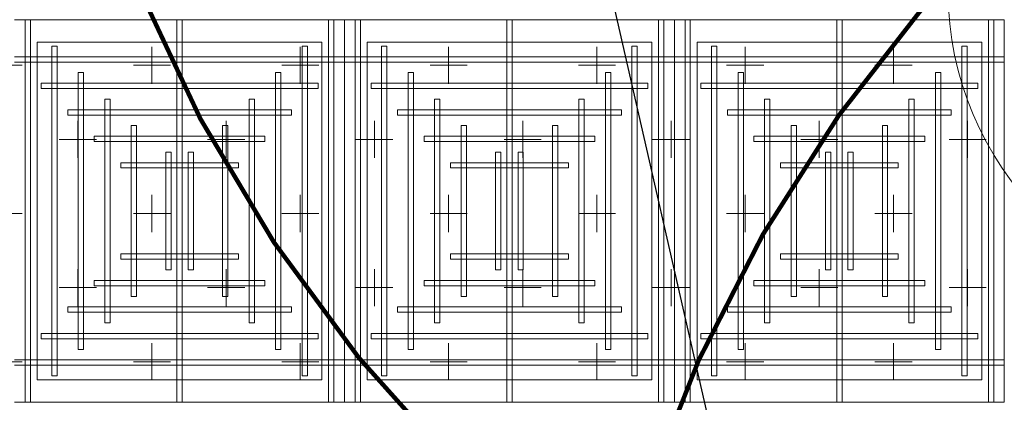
# Model space of a CAD drawing. Header units: millimetres. Extents: x 149250 to 222845, y -30669 to 18303.
# Tile 22 of 36: x 202213 to 205532, y 5926 to 7217. Entities that reach past the tile are written whole.
import ezdxf

# ---------------------------------------------------------------- set-up
doc = ezdxf.new("R2010")
doc.units = ezdxf.units.MM
doc.header["$MEASUREMENT"] = 0
doc.header["$PDMODE"] = 3
doc.linetypes.add('( Hidden )', pattern=[0.375, 0.25, -0.125])
doc.layers.get('0').update_dxf_attribs({"lineweight": 5})
doc.layers.get('Defpoints').update_dxf_attribs({"color": 2, "lineweight": 20})
for name, color, linetype, lineweight in [('A-ANNO-DIMS-30', 7, 'Continuous', 5), ('IRISH HOUSE_FF46_HYD AIRPORT_HVAC DUCTING LAYOUT 3$0$Ceiling', 14, 'Continuous', 9), ('IRISH HOUSE_FF46_HYD AIRPORT_HVAC DUCTING LAYOUT 3$0$Grey', 8, 'Continuous', 9)]:
    doc.layers.add(name, color=color, linetype=linetype, lineweight=lineweight)
doc.layers.add('IRISH HOUSE_FF46_HYD AIRPORT_HVAC DUCTING LAYOUT 3$0$RCP LAYOUT', color=9, linetype='Continuous', true_color=0x808080)
doc.layers.add('M-MEP-ELPR-EQUIP', color=6, linetype='Continuous', lineweight=20, true_color=0xff00ff)
doc.styles.add('Oswald Light', font='txt')
doc.dimstyles.new('MDS-50', dxfattribs={"dimtxt": 100, "dimasz": 100, "dimexe": 50, "dimexo": 50, "dimgap": 25, "dimtad": 1, "dimdec": 0, "dimtxsty": 'Oswald Light', "dimcen": 0, "dimdle": 1.5875, "dimazin": 0, "dimtfac": 1, "dimtdec": 0, "dimtix": 1, "dimtmove": 0, "dimatfit": 0, "dimfxl": 1, "dimfrac": 2, "dimtolj": 1, "dimarcsym": 0})
pattern_1 = [(0, (215845.97, 40813), (250, 250), [125, -375]), (90, (215908.47, 40750.5), (-250, 250), [125, -375])]

# ---------------------------------------------------------------- blocks, each defined once
blk = doc.blocks.new('IRISH HOUSE_FF46_HYD AIRPORT_HVAC DUCTING LAYOUT 3$0$IRISH HOUSE-RCP LAYOUT')
at = {"color": 8, "lineweight": 0, "ltscale": 0.25, "true_color": 0x808080}
for p, q in [((2960.8, -1954.5), (1848.5, -1954.5)), ((2960.8, -3245.4), (2960.8, -1954.5)), ((2960.8, -3245.4), (2960.8, -1954.5)), ((2960.8, -1954.5), (4073.1, -1954.5)), ((4073.1, -1954.5), (4073.1, -3245.4)), ((4073.1, -3245.4), (4073.1, -1954.5)), ((4073.1, -1954.5), (5185.4, -1954.5)), ((5185.4, -1954.5), (5185.4, -3245.4)), ((2884.6, -2030.7), (1924.7, -2030.7)), ((1924.7, -2030.7), (1924.7, -3169.2)), ((2884.6, -3169.2), (2884.6, -2030.7)), ((3037, -3169.2), (3037, -2030.7)), ((3037, -2030.7), (3996.9, -2030.7)), ((3996.9, -2030.7), (3996.9, -3169.2)), ((4149.3, -3169.2), (4149.3, -2030.7)), ((4149.3, -2030.7), (5109.2, -2030.7)), ((5109.2, -2030.7), (5109.2, -3169.2)), ((1924.7, -3169.2), (2884.6, -3169.2)), ((3996.9, -3169.2), (3037, -3169.2)), ((5109.2, -3169.2), (4149.3, -3169.2)), ((1848.5, -3245.4), (2960.8, -3245.4)), ((4073.1, -3245.4), (2960.8, -3245.4)), ((5185.4, -3245.4), (4073.1, -3245.4))]:
    blk.add_line(p, q, dxfattribs=at)
at = {"layer": 'IRISH HOUSE_FF46_HYD AIRPORT_HVAC DUCTING LAYOUT 3$0$Ceiling', "color": 8, "lineweight": 0, "ltscale": 0.25, "true_color": 0x808080}
for p, q in [((1902.2, -1954.5), (1884.3, -1954.5)), ((1884.3, -1954.5), (1884.3, -3245.4)), ((1902.2, -3245.4), (1902.2, -1954.5)), ((2413.6, -1954.5), (2395.8, -1954.5)), ((2395.8, -1954.5), (2395.8, -3245.4)), ((2413.6, -3245.4), (2413.6, -1954.5)), ((2907.2, -3245.4), (2907.2, -1954.5)), ((2907.2, -1954.5), (2925.1, -1954.5)), ((2925.1, -1954.5), (2925.1, -3245.4)), ((3014.4, -1954.5), (2996.6, -1954.5)), ((2996.6, -1954.5), (2996.6, -3245.4)), ((3014.4, -3245.4), (3014.4, -1954.5)), ((3508, -3245.4), (3508, -1954.5)), ((3508, -1954.5), (3525.9, -1954.5)), ((3525.9, -1954.5), (3525.9, -3245.4)), ((4019.5, -3245.4), (4019.5, -1954.5)), ((4019.5, -1954.5), (4037.4, -1954.5)), ((4037.4, -1954.5), (4037.4, -3245.4)), ((4126.7, -1954.5), (4108.9, -1954.5)), ((4108.9, -1954.5), (4108.9, -3245.4)), ((4126.7, -3245.4), (4126.7, -1954.5)), ((4620.3, -3245.4), (4620.3, -1954.5)), ((4620.3, -1954.5), (4638.2, -1954.5)), ((4638.2, -1954.5), (4638.2, -3245.4)), ((5131.8, -3245.4), (5131.8, -1954.5)), ((5131.8, -1954.5), (5149.6, -1954.5)), ((5149.6, -1954.5), (5149.6, -3245.4)), ((1991.5, -2043.9), (1973.7, -2043.9)), ((1973.7, -2043.9), (1973.7, -3156.1)), ((1991.5, -3156.1), (1991.5, -2043.9)), ((2835.7, -2043.9), (2817.8, -2043.9)), ((2817.8, -2043.9), (2817.8, -3156.1)), ((2835.7, -3156.1), (2835.7, -2043.9)), ((3085.9, -3156.1), (3085.9, -2043.9)), ((3085.9, -2043.9), (3103.8, -2043.9)), ((3103.8, -2043.9), (3103.8, -3156.1)), ((3930.1, -3156.1), (3930.1, -2043.9)), ((3930.1, -2043.9), (3948, -2043.9)), ((3948, -2043.9), (3948, -3156.1)), ((4198.2, -3156.1), (4198.2, -2043.9)), ((4198.2, -2043.9), (4216.1, -2043.9)), ((4216.1, -2043.9), (4216.1, -3156.1)), ((5042.4, -3156.1), (5042.4, -2043.9)), ((5042.4, -2043.9), (5060.3, -2043.9)), ((5060.3, -2043.9), (5060.3, -3156.1)), ((1848.5, -2079.6), (2960.8, -2079.6)), ((2960.8, -2079.6), (2960.8, -2097.5)), ((4073.1, -2079.6), (2960.8, -2079.6)), ((2960.8, -2079.6), (2960.8, -2097.5)), ((4073.1, -2097.5), (4073.1, -2079.6)), ((5185.4, -2079.6), (4073.1, -2079.6)), ((4073.1, -2079.6), (4073.1, -2097.5)), ((5185.4, -2097.5), (5185.4, -2079.6)), ((2960.8, -2097.5), (1848.5, -2097.5)), ((2960.8, -2097.5), (4073.1, -2097.5)), ((4073.1, -2097.5), (5185.4, -2097.5)), ((2080.9, -2133.2), (2063, -2133.2)), ((2063, -2133.2), (2063, -3066.7)), ((2080.9, -3066.7), (2080.9, -2133.2)), ((2746.4, -2133.2), (2728.5, -2133.2)), ((2728.5, -2133.2), (2728.5, -3066.7)), ((2746.4, -3066.7), (2746.4, -2133.2)), ((3175.3, -3066.7), (3175.3, -2133.2)), ((3175.3, -2133.2), (3193.2, -2133.2)), ((3193.2, -2133.2), (3193.2, -3066.7)), ((3840.8, -3066.7), (3840.8, -2133.2)), ((3840.8, -2133.2), (3858.6, -2133.2)), ((3858.6, -2133.2), (3858.6, -3066.7)), ((4287.6, -3066.7), (4287.6, -2133.2)), ((4287.6, -2133.2), (4305.5, -2133.2)), ((4305.5, -2133.2), (4305.5, -3066.7)), ((4953, -3066.7), (4953, -2133.2)), ((4953, -2133.2), (4970.9, -2133.2)), ((4970.9, -2133.2), (4970.9, -3066.7)), ((1938, -2186.9), (1938, -2169)), ((1938, -2169), (2871.5, -2169)), ((2871.5, -2186.9), (1938, -2186.9)), ((2871.5, -2169), (2871.5, -2186.9)), ((3050.2, -2169), (3050.2, -2186.9)), ((3983.6, -2169), (3050.2, -2169)), ((3050.2, -2186.9), (3983.6, -2186.9)), ((3983.6, -2186.9), (3983.6, -2169)), ((4162.5, -2169), (4162.5, -2186.9)), ((5095.9, -2169), (4162.5, -2169)), ((4162.5, -2186.9), (5095.9, -2186.9)), ((5095.9, -2186.9), (5095.9, -2169)), ((2170.3, -2222.6), (2152.4, -2222.6)), ((2152.4, -2222.6), (2152.4, -2977.3)), ((2170.3, -2977.3), (2170.3, -2222.6)), ((2657, -2222.6), (2639.1, -2222.6)), ((2639.1, -2222.6), (2639.1, -2977.3)), ((2657, -2977.3), (2657, -2222.6)), ((3264.7, -2977.3), (3264.7, -2222.6)), ((3264.7, -2222.6), (3282.5, -2222.6)), ((3282.5, -2222.6), (3282.5, -2977.3)), ((3751.4, -2977.3), (3751.4, -2222.6)), ((3751.4, -2222.6), (3769.3, -2222.6)), ((3769.3, -2222.6), (3769.3, -2977.3)), ((4376.9, -2977.3), (4376.9, -2222.6)), ((4376.9, -2222.6), (4394.8, -2222.6)), ((4394.8, -2222.6), (4394.8, -2977.3)), ((4863.7, -2977.3), (4863.7, -2222.6)), ((4863.7, -2222.6), (4881.5, -2222.6)), ((4881.5, -2222.6), (4881.5, -2977.3)), ((2027.4, -2276.2), (2027.4, -2258.3)), ((2027.4, -2258.3), (2782.1, -2258.3)), ((2782.1, -2276.2), (2027.4, -2276.2)), ((2782.1, -2258.3), (2782.1, -2276.2)), ((3139.5, -2258.3), (3139.5, -2276.2)), ((3894.2, -2258.3), (3139.5, -2258.3)), ((3139.5, -2276.2), (3894.2, -2276.2)), ((3894.2, -2276.2), (3894.2, -2258.3)), ((4251.8, -2258.3), (4251.8, -2276.2)), ((5006.5, -2258.3), (4251.8, -2258.3)), ((4251.8, -2276.2), (5006.5, -2276.2)), ((5006.5, -2276.2), (5006.5, -2258.3)), ((2241.8, -2888), (2241.8, -2312)), ((2241.8, -2312), (2259.7, -2312)), ((2259.7, -2312), (2259.7, -2888)), ((2567.6, -2312), (2549.8, -2312)), ((2549.8, -2312), (2549.8, -2888)), ((2567.6, -2888), (2567.6, -2312)), ((3354, -2888), (3354, -2312)), ((3354, -2312), (3371.9, -2312)), ((3371.9, -2312), (3371.9, -2888)), ((3679.8, -2312), (3661.9, -2312)), ((3661.9, -2312), (3661.9, -2888)), ((3679.8, -2888), (3679.8, -2312)), ((4466.3, -2888), (4466.3, -2312)), ((4466.3, -2312), (4484.2, -2312)), ((4484.2, -2312), (4484.2, -2888)), ((4792.1, -2312), (4774.2, -2312)), ((4774.2, -2312), (4774.2, -2888)), ((4792.1, -2888), (4792.1, -2312)), ((2116.7, -2365.6), (2116.7, -2347.7)), ((2116.7, -2347.7), (2692.7, -2347.7)), ((2692.7, -2347.7), (2692.7, -2365.6)), ((3228.9, -2347.7), (3228.9, -2365.6)), ((3804.9, -2347.7), (3228.9, -2347.7)), ((3804.9, -2365.6), (3804.9, -2347.7)), ((4341.2, -2347.7), (4341.2, -2365.6)), ((4917.2, -2347.7), (4341.2, -2347.7)), ((4917.2, -2365.6), (4917.2, -2347.7)), ((2692.7, -2365.6), (2116.7, -2365.6)), ((3228.9, -2365.6), (3804.9, -2365.6)), ((4341.2, -2365.6), (4917.2, -2365.6)), ((2358, -2798.6), (2358, -2401.3)), ((2358, -2401.3), (2375.9, -2401.3)), ((2375.9, -2401.3), (2375.9, -2798.6)), ((2451.5, -2401.3), (2433.6, -2401.3)), ((2433.6, -2401.3), (2433.6, -2798.6)), ((2451.5, -2798.6), (2451.5, -2401.3)), ((3470.2, -2798.6), (3470.2, -2401.3)), ((3470.2, -2401.3), (3488.1, -2401.3)), ((3488.1, -2401.3), (3488.1, -2798.6)), ((3563.6, -2401.3), (3545.8, -2401.3)), ((3545.8, -2401.3), (3545.8, -2798.6)), ((3563.6, -2798.6), (3563.6, -2401.3)), ((4582.5, -2798.6), (4582.5, -2401.3)), ((4582.5, -2401.3), (4600.3, -2401.3)), ((4600.3, -2401.3), (4600.3, -2798.6)), ((4675.9, -2401.3), (4658, -2401.3)), ((4658, -2401.3), (4658, -2798.6)), ((4675.9, -2798.6), (4675.9, -2401.3)), ((2206.1, -2454.9), (2206.1, -2437.1)), ((2206.1, -2437.1), (2603.4, -2437.1)), ((2603.4, -2454.9), (2206.1, -2454.9)), ((2603.4, -2437.1), (2603.4, -2454.9)), ((3318.3, -2437.1), (3318.3, -2454.9)), ((3715.6, -2437.1), (3318.3, -2437.1)), ((3318.3, -2454.9), (3715.6, -2454.9)), ((3715.6, -2454.9), (3715.6, -2437.1)), ((4430.6, -2437.1), (4430.6, -2454.9)), ((4827.8, -2437.1), (4430.6, -2437.1)), ((4430.6, -2454.9), (4827.8, -2454.9)), ((4827.8, -2454.9), (4827.8, -2437.1)), ((2603.4, -2745), (2206.1, -2745)), ((2206.1, -2745), (2206.1, -2762.9)), ((2603.4, -2762.9), (2603.4, -2745)), ((3318.3, -2762.9), (3318.3, -2745)), ((3318.3, -2745), (3715.6, -2745)), ((3715.6, -2745), (3715.6, -2762.9)), ((4430.6, -2762.9), (4430.6, -2745)), ((4430.6, -2745), (4827.8, -2745)), ((4827.8, -2745), (4827.8, -2762.9)), ((2206.1, -2762.9), (2603.4, -2762.9)), ((3715.6, -2762.9), (3318.3, -2762.9)), ((4827.8, -2762.9), (4430.6, -2762.9)), ((2375.9, -2798.6), (2358, -2798.6)), ((2433.6, -2798.6), (2451.5, -2798.6)), ((3488.1, -2798.6), (3470.2, -2798.6)), ((3545.8, -2798.6), (3563.6, -2798.6)), ((4600.3, -2798.6), (4582.5, -2798.6)), ((4658, -2798.6), (4675.9, -2798.6)), ((2692.7, -2834.4), (2116.7, -2834.4)), ((2116.7, -2834.4), (2116.7, -2852.2)), ((2116.7, -2852.2), (2692.7, -2852.2)), ((2692.7, -2852.2), (2692.7, -2834.4)), ((3228.9, -2852.2), (3228.9, -2834.4)), ((3228.9, -2834.4), (3804.9, -2834.4)), ((3804.9, -2852.2), (3228.9, -2852.2)), ((3804.9, -2834.4), (3804.9, -2852.2)), ((4341.2, -2852.2), (4341.2, -2834.4)), ((4341.2, -2834.4), (4917.2, -2834.4)), ((4917.2, -2852.2), (4341.2, -2852.2)), ((4917.2, -2834.4), (4917.2, -2852.2)), ((2259.7, -2888), (2241.8, -2888)), ((2549.8, -2888), (2567.6, -2888)), ((3371.9, -2888), (3354, -2888)), ((3661.9, -2888), (3679.8, -2888)), ((4484.2, -2888), (4466.3, -2888)), ((4774.2, -2888), (4792.1, -2888)), ((2782.1, -2923.7), (2027.4, -2923.7)), ((2027.4, -2923.7), (2027.4, -2941.6)), ((2027.4, -2941.6), (2782.1, -2941.6)), ((2782.1, -2941.6), (2782.1, -2923.7)), ((3139.6, -2941.6), (3139.6, -2923.7)), ((3139.6, -2923.7), (3894.3, -2923.7)), ((3894.3, -2941.6), (3139.6, -2941.6)), ((3894.3, -2923.7), (3894.3, -2941.6)), ((4251.8, -2941.6), (4251.8, -2923.7)), ((4251.8, -2923.7), (5006.6, -2923.7)), ((5006.6, -2941.6), (4251.8, -2941.6)), ((5006.6, -2923.7), (5006.6, -2941.6)), ((2152.4, -2977.3), (2170.3, -2977.3)), ((2639.1, -2977.3), (2657, -2977.3)), ((3282.5, -2977.3), (3264.7, -2977.3)), ((3769.3, -2977.3), (3751.4, -2977.3)), ((4394.8, -2977.3), (4376.9, -2977.3)), ((4881.5, -2977.3), (4863.7, -2977.3)), ((2871.5, -3013.1), (1938, -3013.1)), ((1938, -3013.1), (1938, -3030.9)), ((2871.5, -3030.9), (2871.5, -3013.1)), ((3050.2, -3030.9), (3050.2, -3013.1)), ((3050.2, -3013.1), (3983.6, -3013.1)), ((3983.6, -3013.1), (3983.6, -3030.9)), ((4162.5, -3030.9), (4162.5, -3013.1)), ((4162.5, -3013.1), (5095.9, -3013.1)), ((5095.9, -3013.1), (5095.9, -3030.9)), ((1938, -3030.9), (2871.5, -3030.9)), ((3983.6, -3030.9), (3050.2, -3030.9)), ((5095.9, -3030.9), (4162.5, -3030.9)), ((2063, -3066.7), (2080.9, -3066.7)), ((2728.5, -3066.7), (2746.4, -3066.7)), ((3193.2, -3066.7), (3175.3, -3066.7)), ((3858.6, -3066.7), (3840.8, -3066.7)), ((4305.5, -3066.7), (4287.6, -3066.7)), ((4970.9, -3066.7), (4953, -3066.7)), ((2960.8, -3102.4), (1848.5, -3102.4)), ((1848.5, -3120.3), (2960.8, -3120.3)), ((2960.8, -3120.3), (2960.8, -3102.4)), ((2960.8, -3102.4), (4073.1, -3102.4)), ((2960.8, -3120.3), (2960.8, -3102.4)), ((4073.1, -3120.3), (2960.8, -3120.3)), ((4073.1, -3102.4), (4073.1, -3120.3)), ((4073.1, -3102.4), (5185.4, -3102.4)), ((4073.1, -3120.3), (4073.1, -3102.4)), ((5185.4, -3120.3), (4073.1, -3120.3)), ((5185.4, -3102.4), (5185.4, -3120.3)), ((1973.7, -3156.1), (1991.5, -3156.1)), ((2817.8, -3156.1), (2835.7, -3156.1)), ((3103.8, -3156.1), (3085.9, -3156.1)), ((3948, -3156.1), (3930.1, -3156.1)), ((4216.1, -3156.1), (4198.2, -3156.1)), ((5060.3, -3156.1), (5042.4, -3156.1)), ((1884.3, -3245.4), (1902.2, -3245.4)), ((2395.8, -3245.4), (2413.6, -3245.4)), ((2925.1, -3245.4), (2907.2, -3245.4)), ((2996.6, -3245.4), (3014.4, -3245.4)), ((3525.9, -3245.4), (3508, -3245.4)), ((4037.4, -3245.4), (4019.5, -3245.4)), ((4108.9, -3245.4), (4126.7, -3245.4)), ((4638.2, -3245.4), (4620.3, -3245.4)), ((5149.6, -3245.4), (5131.8, -3245.4))]:
    blk.add_line(p, q, dxfattribs=at)
at = {"layer": 'IRISH HOUSE_FF46_HYD AIRPORT_HVAC DUCTING LAYOUT 3$0$Grey', "color": 8, "lineweight": 0, "ltscale": 0.25, "true_color": 0x808080}
blk.add_arc((6063.1, -1859.5), 1066.8, 180, 270, dxfattribs=at)
blk = doc.blocks.new('IRISH HOUSE_FF46_HYD AIRPORT_HVAC DUCTING LAYOUT 3')
at = {"layer": 'IRISH HOUSE_FF46_HYD AIRPORT_HVAC DUCTING LAYOUT 3$0$RCP LAYOUT', "lineweight": 0}
blk.add_blockref('IRISH HOUSE_FF46_HYD AIRPORT_HVAC DUCTING LAYOUT 3$0$IRISH HOUSE-RCP LAYOUT', (0, 0), dxfattribs=at)
blk = doc.blocks.new('*D24')
at = {"layer": 'A-ANNO-DIMS-30', "color": 0, "linetype": '( Hidden )', "lineweight": -2, "transparency": 16777216}
for p, q in [((203143.5, 10225.1), (203570.2, 10322.3)), ((204254.4, 5350.1), (204681.2, 5447.3))]:
    blk.add_line(p, q, dxfattribs=at)
at = {"layer": 'A-ANNO-DIMS-30', "color": 0, "lineweight": -2, "transparency": 16777216}
blk.add_line((203543.7, 10213.7), (204610.2, 5533.7), dxfattribs=at)
at = {"layer": 'A-ANNO-DIMS-30', "color": 0, "transparency": 16777216}
for points in [[(203560, 10217.4), (203527.5, 10210), (203521.5, 10311.2)], [(204626.5, 5537.4), (204594, 5530), (204632.4, 5436.2)]]:
    blk.add_solid(points, dxfattribs=at)
at = {"layer": 'Defpoints', "color": 0, "transparency": 16777216}
for p in [(203094.7, 10214), (204632.4, 5436.2), (204205.7, 5339)]:
    blk.add_point(p, dxfattribs=at)
at = {"layer": 'A-ANNO-DIMS-30', "color": 0, "transparency": 16777216, "insert": (204150.1, 7890.4), "char_height": 100, "attachment_point": 5, "rotation": 282.8378, "style": 'Oswald Light'}
blk.add_mtext('\\A1;5000', dxfattribs=at)
blk = doc.blocks.new('*D26')
at = {"layer": 'A-ANNO-DIMS-30', "color": 0, "linetype": '( Hidden )', "lineweight": -2, "transparency": 16777216}
for p, q in [((200349.2, 7153.3), (200022.4, 6757.1)), ((204206.2, 3971.5), (203879.3, 3575.3))]:
    blk.add_line(p, q, dxfattribs=at)
at = {"layer": 'A-ANNO-DIMS-30', "color": 0, "lineweight": -2, "transparency": 16777216}
blk.add_line((203834, 3677.5), (200131.3, 6732), dxfattribs=at)
at = {"layer": 'A-ANNO-DIMS-30', "color": 0, "transparency": 16777216}
for points in [[(200141.9, 6744.9), (200120.7, 6719.2), (200054.2, 6795.7)], [(203844.6, 3690.4), (203823.4, 3664.6), (203911.1, 3613.9)]]:
    blk.add_solid(points, dxfattribs=at)
at = {"layer": 'Defpoints', "color": 0, "transparency": 16777216}
for p in [(200381, 7191.9), (200054.2, 6795.7), (204238, 4010.1)]:
    blk.add_point(p, dxfattribs=at)
at = {"layer": 'A-ANNO-DIMS-30', "color": 0, "transparency": 16777216, "insert": (202030.4, 5262.6), "char_height": 100, "attachment_point": 5, "rotation": 320.4788, "style": 'Oswald Light'}
blk.add_mtext('\\A1;5000', dxfattribs=at)

msp = doc.modelspace()

# ---------------------------------------------------------------- hatches: boundary and pattern name
at = {"lineweight": 0, "true_color": 0x0000ff}
h = msp.add_hatch(dxfattribs=at)
h.set_pattern_fill('CROSS', color=5, scale=1000)
h.set_pattern_definition([(0, (215845.97, -9187), (250, 250), [125, -375]), (90, (215908.47, -9249.5), (-250, 250), [125, -375])])
h.paths.add_polyline_path([(200381, 7801.9), (200381, 6014.5, 1.836805), (200381, 14413.5), (200381, 10541.5, -0.975525)])
h.paths.add_polyline_path([(202944.7, 10214, -1), (203244.7, 10214, -1)], flags=16)
h.paths.add_polyline_path([(203007.2, 10101.5), (203182.2, 10101.5), (203182.2, 10326.5), (203007.2, 10326.5)], flags=8)
h = msp.add_hatch(dxfattribs=at)
h.set_pattern_fill('CROSS', color=5, scale=1000)
h.set_pattern_definition([(0, (215845.97, -9187), (250, 250), [125, -375]), (90, (215908.47, -9249.5), (-250, 250), [125, -375])])
h.paths.add_polyline_path([(211786.8, 7155.2), (211787.1, 9019.5), (211775.6, 9019.5, -0.925054), (209949.7, 9161.9), (208543.7, 9171.7), (208543.7, 12178.1), (211274.8, 12178.1, 3.690222)])
h.paths.add_polyline_path([(207087.1, 9229, -1), (207387.1, 9229, -1)], flags=16)
h.paths.add_polyline_path([(207149.6, 9116.5), (207324.6, 9116.5), (207324.6, 9341.5), (207149.6, 9341.5)], flags=8)
h = msp.add_hatch(dxfattribs=at)
h.set_pattern_fill('CROSS', color=5, scale=1000)
h.set_pattern_definition(pattern_1)
h.paths.add_polyline_path([(201453.1, 1755), (201453.1, 381), (207677.5, 381.1, 1.063165), (200381, 7191.9), (200381, 1755)])
h = msp.add_hatch(dxfattribs=at)
h.set_pattern_fill('CROSS', color=5, scale=1000)
h.set_pattern_definition(pattern_1)
h.paths.add_polyline_path([(205619.3, 381), (209696.9, 381.1), (209696.9, 533.5), (209849.3, 533.5), (209849.3, 381.1), (211785.4, 381.1), (211787.1, 9019.5), (211775.6, 9019.5, -0.810444), (209981, 8924.3, 0.747854)])
h.paths.add_polyline_path([(208908.8, 4010.1, -1), (209208.8, 4010.1, -1)], flags=16)
h.paths.add_polyline_path([(208971.3, 3897.6), (209146.3, 3897.6), (209146.3, 4122.6), (208971.3, 4122.6)], flags=8)

# ---------------------------------------------------------------- linework, layer by layer
at = {"color": 5, "true_color": 0x0000ff, "const_width": 15}
for points in [[(200381, 6014.5), (200381, 7801.9, 0.975525), (200381, 10541.5), (200381, 14413.5, -1.836805)], [(207677.5, 381.1), (201453.1, 381), (201453.1, 1755), (200381, 1755), (200381, 7191.9, -1.063165)], [(209981, 8924.3, 0.810444), (211775.6, 9019.5), (211787.1, 9019.5), (211785.4, 381.1), (209849.3, 381.1), (209849.3, 533.5), (209696.9, 533.5), (209696.9, 381.1), (205619.3, 381, -0.747854)]]:
    msp.add_lwpolyline(points, format="xyb", close=True, dxfattribs=at)
msp.add_lwpolyline([(211274.8, 12178.1), (208543.7, 12178.1), (208543.7, 9171.7), (209949.7, 9161.9, 0.925054), (211775.6, 9019.5), (211787.1, 9019.5), (211786.8, 7155.2, -3.690224), (211274.8, 12178.1)], format="xyb", dxfattribs=at)

# ---------------------------------------------------------------- block references
at = {"layer": 'M-MEP-ELPR-EQUIP'}
msp.add_blockref('IRISH HOUSE_FF46_HYD AIRPORT_HVAC DUCTING LAYOUT 3', (200347, 9171.7), dxfattribs=at)

# ---------------------------------------------------------------- dimensions: what is measured, and where the dimension line sits
at = {"layer": 'A-ANNO-DIMS-30'}
for p1, p2, distance, picture, middle in [((203094.7, 10214), (204205.7, 5339), 437.7, '*D24', (204150.1, 7890.4)), ((204238, 4010.1), (200381, 7191.9), 513.6, '*D26', (202030.4, 5262.6))]:
    dim = msp.add_aligned_dim(p1=p1, p2=p2, distance=distance, dimstyle='MDS-50', override={"dimpost": '<>', "dimfxl": 25.4, "dimarcsym": 2}, dxfattribs=at)
    dim.commit()
    dim.dimension.update_dxf_attribs({"geometry": picture, "text_midpoint": middle})

doc.saveas('drawing.dxf')
